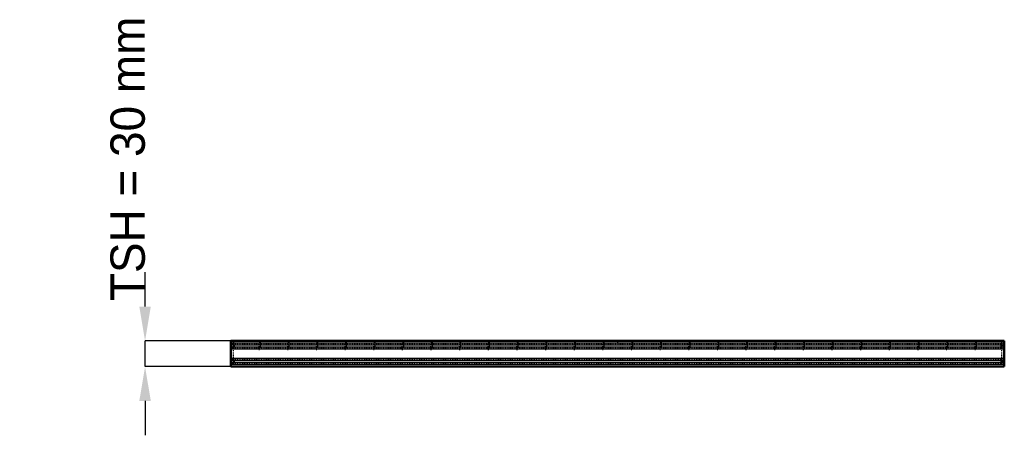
# Model space of a CAD drawing. Header units: millimetres. Extents: x -696 to 450, y -80 to 404.
import ezdxf

# ---------------------------------------------------------------- set-up
doc = ezdxf.new("R2010")
doc.units = ezdxf.units.MM
doc.linetypes.add('Dashed', pattern=[2, 1, -1])
for name, color, linetype, lineweight in [('2d ConnectionPoints', 7, 'Continuous', 50), ('AM_0', 7, 'Continuous', 50), ('AM_4', 3, 'Continuous', 25), ('AM_5', 3, 'Continuous', 25), ('AM_9', 6, 'Dashed', 25)]:
    doc.layers.add(name, color=color, linetype=linetype, lineweight=lineweight)
doc.dimstyles.new('ISO-25', dxfattribs={"dimtxt": 2.5, "dimasz": 2.5, "dimexe": 1.25, "dimexo": 0.625, "dimtad": 1, "dimtxsty": 'Standard', "dimcen": 2.5, "dimadec": 0, "dimazin": 0, "dimtfac": 1, "dimtmove": 0, "dimatfit": 3, "dimfxl": 1, "dimarcsym": 0})

# ---------------------------------------------------------------- blocks, each defined once
blk = doc.blocks.new('1_LP330333P35011000900VERTICAL1_0_in_LPP3303331190010003500_0')
at = {"layer": 'AM_9'}
for p, q in [((447, 26.3), (447, 30)), ((447, 8.3), (447, 21.7)), ((447, 0), (447, 3.7))]:
    blk.add_line(p, q, dxfattribs=at)
for centre, radius, start, end in [((449.4, 24), 3.37, 135.8979, 224.1021), ((449.9, 24), 1.35, 132.3887, 227.6113), ((446.9, 27.2), 3.1, 312.3887, 360), ((446.9, 20.7), 3.1, 360, 47.6113), ((449.4, 6), 3.37, 135.8979, 224.1021), ((449.9, 6), 1.35, 132.3887, 227.6113), ((446.9, 9.3), 3.1, 312.3887, 360), ((446.9, 2.8), 3.1, 360, 47.6113)]:
    blk.add_arc(centre, radius, start, end, dxfattribs=at)
blk = doc.blocks.new('2_LP330333P35011000900HORIZONTAL_0_in_LPP3303331190010003500_0')
at = {"layer": 'AM_0'}
for p, q in [((450, 30), (-450, 30)), ((-450, 30), (-450, 0)), ((450, 30), (450, 0)), ((450, 0), (-450, 0))]:
    blk.add_line(p, q, dxfattribs=at)
at = {"layer": 'AM_4'}
for p, q in [((450, 27.4), (-450, 27.4)), ((450, 25.1), (-450, 25.1)), ((450, 22.8), (-450, 22.8)), ((450, 20.5), (-450, 20.5)), ((450, 9.5), (-450, 9.5)), ((450, 7.2), (-450, 7.2)), ((450, 4.9), (-450, 4.9)), ((450, 2.6), (-450, 2.6))]:
    blk.add_line(p, q, dxfattribs=at)
at = {"layer": 'AM_9'}
for p, q in [((450, 26.3), (-450, 26.3)), ((450, 21.7), (-450, 21.7)), ((450, 8.3), (-450, 8.3)), ((450, 3.7), (-450, 3.7))]:
    blk.add_line(p, q, dxfattribs=at)
blk = doc.blocks.new('3_LP330333P35011000900VERTICALC1_0_in_LPP3303331190010003500_0')
at = {"layer": 'AM_9'}
for p, q in [((-417.625, 30), (-417.625, 20)), ((-415.625, 20), (-415.625, 30)), ((-417.625, 20), (-415.625, 20))]:
    blk.add_line(p, q, dxfattribs=at)
blk = doc.blocks.new('4_LP330333P35011000900VERTICALC2_0_in_LPP3303331190010003500_0')
at = {"layer": 'AM_9'}
for p, q in [((-384.295, 30), (-384.295, 20)), ((-382.295, 20), (-382.295, 30)), ((-384.295, 20), (-382.295, 20))]:
    blk.add_line(p, q, dxfattribs=at)
blk = doc.blocks.new('5_LP330333P35011000900VERTICALC3_0_in_LPP3303331190010003500_0')
at = {"layer": 'AM_9'}
for p, q in [((-350.965, 30), (-350.965, 20)), ((-348.965, 20), (-348.965, 30)), ((-350.965, 20), (-348.965, 20))]:
    blk.add_line(p, q, dxfattribs=at)
blk = doc.blocks.new('6_LP330333P35011000900VERTICALC4_0_in_LPP3303331190010003500_0')
at = {"layer": 'AM_9'}
for p, q in [((-317.635, 30), (-317.635, 20)), ((-315.635, 20), (-315.635, 30)), ((-317.635, 20), (-315.635, 20))]:
    blk.add_line(p, q, dxfattribs=at)
blk = doc.blocks.new('7_LP330333P35011000900VERTICALC5_0_in_LPP3303331190010003500_0')
at = {"layer": 'AM_9'}
for p, q in [((-284.305, 30), (-284.305, 20)), ((-282.305, 20), (-282.305, 30)), ((-284.305, 20), (-282.305, 20))]:
    blk.add_line(p, q, dxfattribs=at)
blk = doc.blocks.new('8_LP330333P35011000900VERTICALC6_0_in_LPP3303331190010003500_0')
at = {"layer": 'AM_9'}
for p, q in [((-250.975, 30), (-250.975, 20)), ((-248.975, 20), (-248.975, 30)), ((-250.975, 20), (-248.975, 20))]:
    blk.add_line(p, q, dxfattribs=at)
blk = doc.blocks.new('9_LP330333P35011000900VERTICALC7_0_in_LPP3303331190010003500_0')
at = {"layer": 'AM_9'}
for p, q in [((-217.645, 30), (-217.645, 20)), ((-215.645, 20), (-215.645, 30)), ((-217.645, 20), (-215.645, 20))]:
    blk.add_line(p, q, dxfattribs=at)
blk = doc.blocks.new('10_LP330333P35011000900VERTICALC8_0_in_LPP3303331190010003500_0')
at = {"layer": 'AM_9'}
for p, q in [((-184.315, 30), (-184.315, 20)), ((-182.315, 20), (-182.315, 30)), ((-184.315, 20), (-182.315, 20))]:
    blk.add_line(p, q, dxfattribs=at)
blk = doc.blocks.new('11_LP330333P35011000900VERTICALC9_0_in_LPP3303331190010003500_0')
at = {"layer": 'AM_9'}
for p, q in [((-150.985, 30), (-150.985, 20)), ((-148.985, 20), (-148.985, 30)), ((-150.985, 20), (-148.985, 20))]:
    blk.add_line(p, q, dxfattribs=at)
blk = doc.blocks.new('12_LP330333P35011000900VERTICALC10_0_in_LPP3303331190010003500_0')
at = {"layer": 'AM_9'}
for p, q in [((-117.655, 30), (-117.655, 20)), ((-115.655, 20), (-115.655, 30)), ((-117.655, 20), (-115.655, 20))]:
    blk.add_line(p, q, dxfattribs=at)
blk = doc.blocks.new('13_LP330333P35011000900VERTICALC11_0_in_LPP3303331190010003500_0')
at = {"layer": 'AM_9'}
for p, q in [((-84.325, 30), (-84.325, 20)), ((-82.325, 20), (-82.325, 30)), ((-84.325, 20), (-82.325, 20))]:
    blk.add_line(p, q, dxfattribs=at)
blk = doc.blocks.new('14_LP330333P35011000900VERTICALC12_0_in_LPP3303331190010003500_0')
at = {"layer": 'AM_9'}
for p, q in [((-50.995, 30), (-50.995, 20)), ((-48.995, 20), (-48.995, 30)), ((-50.995, 20), (-48.995, 20))]:
    blk.add_line(p, q, dxfattribs=at)
blk = doc.blocks.new('15_LP330333P35011000900VERTICALC13_0_in_LPP3303331190010003500_0')
at = {"layer": 'AM_9'}
for p, q in [((-17.665, 30), (-17.665, 20)), ((-15.665, 20), (-15.665, 30)), ((-17.665, 20), (-15.665, 20))]:
    blk.add_line(p, q, dxfattribs=at)
blk = doc.blocks.new('16_LP330333P35011000900VERTICALC14_0_in_LPP3303331190010003500_0')
at = {"layer": 'AM_9'}
for p, q in [((15.665, 30), (15.665, 20)), ((17.665, 20), (17.665, 30)), ((15.665, 20), (17.665, 20))]:
    blk.add_line(p, q, dxfattribs=at)
blk = doc.blocks.new('17_LP330333P35011000900VERTICALC15_0_in_LPP3303331190010003500_0')
at = {"layer": 'AM_9'}
for p, q in [((48.995, 30), (48.995, 20)), ((50.995, 20), (50.995, 30)), ((48.995, 20), (50.995, 20))]:
    blk.add_line(p, q, dxfattribs=at)
blk = doc.blocks.new('18_LP330333P35011000900VERTICALC16_0_in_LPP3303331190010003500_0')
at = {"layer": 'AM_9'}
for p, q in [((82.325, 30), (82.325, 20)), ((84.325, 20), (84.325, 30)), ((82.325, 20), (84.325, 20))]:
    blk.add_line(p, q, dxfattribs=at)
blk = doc.blocks.new('19_LP330333P35011000900VERTICALC17_0_in_LPP3303331190010003500_0')
at = {"layer": 'AM_9'}
for p, q in [((115.655, 30), (115.655, 20)), ((117.655, 20), (117.655, 30)), ((115.655, 20), (117.655, 20))]:
    blk.add_line(p, q, dxfattribs=at)
blk = doc.blocks.new('20_LP330333P35011000900VERTICALC18_0_in_LPP3303331190010003500_0')
at = {"layer": 'AM_9'}
for p, q in [((148.985, 30), (148.985, 20)), ((150.985, 20), (150.985, 30)), ((148.985, 20), (150.985, 20))]:
    blk.add_line(p, q, dxfattribs=at)
blk = doc.blocks.new('21_LP330333P35011000900VERTICALC19_0_in_LPP3303331190010003500_0')
at = {"layer": 'AM_9'}
for p, q in [((182.315, 30), (182.315, 20)), ((184.315, 20), (184.315, 30)), ((182.315, 20), (184.315, 20))]:
    blk.add_line(p, q, dxfattribs=at)
blk = doc.blocks.new('22_LP330333P35011000900VERTICALC20_0_in_LPP3303331190010003500_0')
at = {"layer": 'AM_9'}
for p, q in [((215.645, 30), (215.645, 20)), ((217.645, 20), (217.645, 30)), ((215.645, 20), (217.645, 20))]:
    blk.add_line(p, q, dxfattribs=at)
blk = doc.blocks.new('23_LP330333P35011000900VERTICALC21_0_in_LPP3303331190010003500_0')
at = {"layer": 'AM_9'}
for p, q in [((248.975, 30), (248.975, 20)), ((250.975, 20), (250.975, 30)), ((248.975, 20), (250.975, 20))]:
    blk.add_line(p, q, dxfattribs=at)
blk = doc.blocks.new('24_LP330333P35011000900VERTICALC22_0_in_LPP3303331190010003500_0')
at = {"layer": 'AM_9'}
for p, q in [((282.305, 30), (282.305, 20)), ((284.305, 20), (284.305, 30)), ((282.305, 20), (284.305, 20))]:
    blk.add_line(p, q, dxfattribs=at)
blk = doc.blocks.new('25_LP330333P35011000900VERTICALC23_0_in_LPP3303331190010003500_0')
at = {"layer": 'AM_9'}
for p, q in [((315.635, 30), (315.635, 20)), ((317.635, 20), (317.635, 30)), ((315.635, 20), (317.635, 20))]:
    blk.add_line(p, q, dxfattribs=at)
blk = doc.blocks.new('26_LP330333P35011000900VERTICALC24_0_in_LPP3303331190010003500_0')
at = {"layer": 'AM_9'}
for p, q in [((348.965, 30), (348.965, 20)), ((350.965, 20), (350.965, 30)), ((348.965, 20), (350.965, 20))]:
    blk.add_line(p, q, dxfattribs=at)
blk = doc.blocks.new('27_LP330333P35011000900VERTICALC25_0_in_LPP3303331190010003500_0')
at = {"layer": 'AM_9'}
for p, q in [((382.295, 30), (382.295, 20)), ((384.295, 20), (384.295, 30)), ((382.295, 20), (384.295, 20))]:
    blk.add_line(p, q, dxfattribs=at)
blk = doc.blocks.new('28_LP330333P35011000900VERTICALC26_0_in_LPP3303331190010003500_0')
at = {"layer": 'AM_9'}
for p, q in [((415.625, 30), (415.625, 20)), ((417.625, 20), (417.625, 30)), ((415.625, 20), (417.625, 20))]:
    blk.add_line(p, q, dxfattribs=at)
blk = doc.blocks.new('29_LP330333P35011000900HORIZONTALC_0_in_LPP3303331190010003500_0')
at = {"layer": 'AM_9'}
for p, q in [((-447, 26.3), (-447, 21.7)), ((447, 26.3), (447, 21.7)), ((-447, 8.3), (-447, 3.7)), ((447, 8.3), (447, 3.7))]:
    blk.add_line(p, q, dxfattribs=at)
blk = doc.blocks.new('30_LP330333P35011000900VERTICAL2_0_in_LPP3303331190010003500_0')
at = {"layer": 'AM_9'}
for p, q in [((-447, 26.3), (-447, 30)), ((-447, 8.3), (-447, 21.7)), ((-447, 0), (-447, 3.7))]:
    blk.add_line(p, q, dxfattribs=at)
for centre, radius, start, end in [((-446.9, 27.2), 3.1, 180, 227.6113), ((-446.9, 20.7), 3.1, 132.3887, 180), ((-449.9, 24), 1.35, 312.3887, 47.6113), ((-449.4, 24), 3.37, 315.8979, 44.1021), ((-446.9, 9.3), 3.1, 180, 227.6113), ((-446.9, 2.8), 3.1, 132.3887, 180), ((-449.9, 6), 1.35, 312.3887, 47.6113), ((-449.4, 6), 3.37, 315.8979, 44.1021)]:
    blk.add_arc(centre, radius, start, end, dxfattribs=at)
blk = doc.blocks.new('*D31')
at = {"layer": 'AM_5', "color": 0, "lineweight": -2}
for p, q in [((-550, 70), (-550, 110)), ((-450, 30), (-550, 30)), ((-550, 0), (-550, 30)), ((-450, 0), (-550, 0)), ((-550, -40), (-550, -80))]:
    blk.add_line(p, q, dxfattribs=at)
at = {"layer": 'AM_5', "color": 0}
for points in [[(-556.7, 70), (-543.3, 70), (-550, 30)], [(-543.3, -40), (-556.7, -40), (-550, 0)]]:
    blk.add_solid(points, dxfattribs=at)
at = {"layer": 'Defpoints', "color": 0}
for p in [(-550, 30), (-450, 30), (-450, 0)]:
    blk.add_point(p, dxfattribs=at)
at = {"layer": 'AM_5', "color": 0, "insert": (-570, 242), "char_height": 40, "attachment_point": 5, "rotation": 90}
blk.add_mtext('TSH = 30 mm', dxfattribs=at)

msp = doc.modelspace()

# ---------------------------------------------------------------- linework, layer by layer
at = {"layer": '2d ConnectionPoints'}
for p in [(-447, 30), (-416.625, 30), (-416.625, 30), (-416.625, 30), (-383.295, 30), (-383.295, 30), (-383.295, 30), (-349.965, 30), (-349.965, 30), (-349.965, 30), (-316.635, 30), (-316.635, 30), (-316.635, 30), (-283.305, 30), (-283.305, 30), (-283.305, 30), (-249.975, 30), (-249.975, 30), (-249.975, 30), (-216.645, 30), (-216.645, 30), (-216.645, 30), (-183.315, 30), (-183.315, 30), (-183.315, 30), (-149.985, 30), (-149.985, 30), (-149.985, 30), (-116.655, 30), (-116.655, 30), (-116.655, 30), (-83.325, 30), (-83.325, 30), (-83.325, 30), (-49.995, 30), (-49.995, 30), (-49.995, 30), (-16.665, 30), (-16.665, 30), (-16.665, 30), (0, 30), (0, 30), (16.665, 30), (16.665, 30), (16.665, 30), (49.995, 30), (49.995, 30), (49.995, 30), (83.325, 30), (83.325, 30), (83.325, 30), (116.655, 30), (116.655, 30), (116.655, 30), (149.985, 30), (149.985, 30), (149.985, 30), (183.315, 30), (183.315, 30), (183.315, 30), (216.645, 30), (216.645, 30), (216.645, 30), (249.975, 30), (249.975, 30), (249.975, 30), (283.305, 30), (283.305, 30), (283.305, 30), (316.635, 30), (316.635, 30), (316.635, 30), (349.965, 30), (349.965, 30), (349.965, 30), (383.295, 30), (383.295, 30), (383.295, 30), (416.625, 30), (416.625, 30), (416.625, 30)]:
    msp.add_point(p, dxfattribs=at)

# ---------------------------------------------------------------- block references
for name in ['2_LP330333P35011000900HORIZONTAL_0_in_LPP3303331190010003500_0', '30_LP330333P35011000900VERTICAL2_0_in_LPP3303331190010003500_0', '29_LP330333P35011000900HORIZONTALC_0_in_LPP3303331190010003500_0', '3_LP330333P35011000900VERTICALC1_0_in_LPP3303331190010003500_0', '4_LP330333P35011000900VERTICALC2_0_in_LPP3303331190010003500_0', '5_LP330333P35011000900VERTICALC3_0_in_LPP3303331190010003500_0', '6_LP330333P35011000900VERTICALC4_0_in_LPP3303331190010003500_0', '7_LP330333P35011000900VERTICALC5_0_in_LPP3303331190010003500_0', '8_LP330333P35011000900VERTICALC6_0_in_LPP3303331190010003500_0', '9_LP330333P35011000900VERTICALC7_0_in_LPP3303331190010003500_0', '10_LP330333P35011000900VERTICALC8_0_in_LPP3303331190010003500_0', '11_LP330333P35011000900VERTICALC9_0_in_LPP3303331190010003500_0', '12_LP330333P35011000900VERTICALC10_0_in_LPP3303331190010003500_0', '13_LP330333P35011000900VERTICALC11_0_in_LPP3303331190010003500_0', '14_LP330333P35011000900VERTICALC12_0_in_LPP3303331190010003500_0', '15_LP330333P35011000900VERTICALC13_0_in_LPP3303331190010003500_0', '16_LP330333P35011000900VERTICALC14_0_in_LPP3303331190010003500_0', '17_LP330333P35011000900VERTICALC15_0_in_LPP3303331190010003500_0', '18_LP330333P35011000900VERTICALC16_0_in_LPP3303331190010003500_0', '19_LP330333P35011000900VERTICALC17_0_in_LPP3303331190010003500_0', '20_LP330333P35011000900VERTICALC18_0_in_LPP3303331190010003500_0', '21_LP330333P35011000900VERTICALC19_0_in_LPP3303331190010003500_0', '22_LP330333P35011000900VERTICALC20_0_in_LPP3303331190010003500_0', '23_LP330333P35011000900VERTICALC21_0_in_LPP3303331190010003500_0', '24_LP330333P35011000900VERTICALC22_0_in_LPP3303331190010003500_0', '25_LP330333P35011000900VERTICALC23_0_in_LPP3303331190010003500_0', '26_LP330333P35011000900VERTICALC24_0_in_LPP3303331190010003500_0', '27_LP330333P35011000900VERTICALC25_0_in_LPP3303331190010003500_0', '28_LP330333P35011000900VERTICALC26_0_in_LPP3303331190010003500_0', '1_LP330333P35011000900VERTICAL1_0_in_LPP3303331190010003500_0']:
    msp.add_blockref(name, (0, 0))

# ---------------------------------------------------------------- dimensions: what is measured, and where the dimension line sits
at = {"layer": 'AM_5'}
dim = msp.add_linear_dim(base=(-550, 30), p1=(-450, 0), p2=(-450, 30), angle=90, text='TSH = 30 mm', dimstyle='ISO-25', override={"dimtxt": 40, "dimasz": 40, "dimexe": 0, "dimexo": 0, "dimgap": 12}, dxfattribs=at)
dim.commit()
dim.dimension.update_dxf_attribs({"geometry": '*D31', "text_midpoint": (-570, 242), "dimtype": 160, "text_rotation": 90})

doc.saveas('drawing.dxf')
